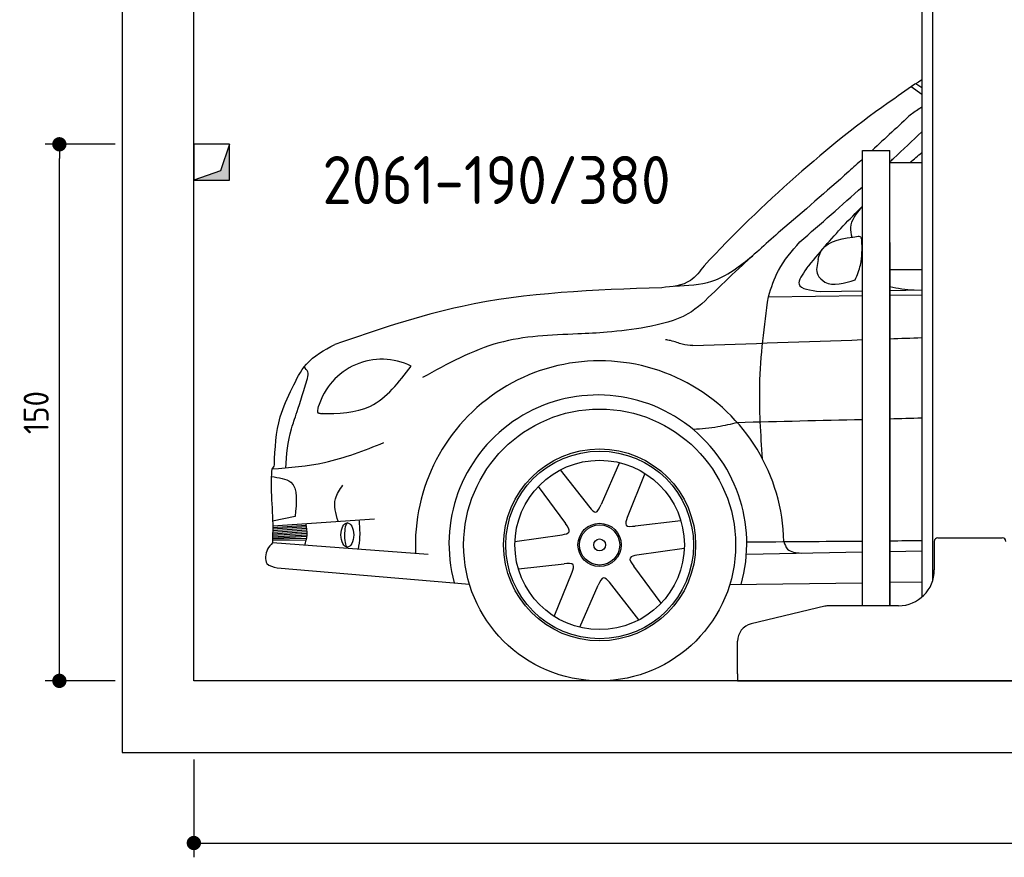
# Model space of a CAD drawing. Header units: millimetres. Extents: x -287 to 6264, y -593 to 4178.
# Tile 1 of 3: x -287 to 2465, y -593 to 1748. Entities that reach past the tile are written whole.
import ezdxf

# ---------------------------------------------------------------- set-up
doc = ezdxf.new("R2010")
doc.units = ezdxf.units.MM
for name, color, linetype in [('4', 3, 'Continuous'), ('5', 3, 'Continuous'), ('breakthrough', 1, 'Continuous'), ('Car', 10, 'Continuous')]:
    doc.layers.add(name, color=color, linetype=linetype)
doc.styles.get("Standard").update_dxf_attribs({"font": 'ISOCP.SHX'})
doc.dimstyles.new('GEN-ISO$0', dxfattribs={"dimscale": 20, "dimtxt": 3.5, "dimasz": 2, "dimexe": 2, "dimexo": 1, "dimgap": 1.5, "dimtad": 1, "dimdec": 1, "dimlfac": 0.1, "dimdsep": 46, "dimtxsty": 'Standard', "dimblk": 'PUNKT', "dimcen": 2, "dimclrd": 256, "dimclre": 256, "dimclrt": 2, "dimadec": 0, "dimazin": 0, "dimtp": 0.1, "dimtm": 0.1, "dimtfac": 0.71, "dimtdec": 1, "dimtmove": 2, "dimatfit": 3, "dimldrblk": 'PUNKT', "dimfxl": 0, "dimtolj": 1, "dimarcsym": 0})

# ---------------------------------------------------------------- blocks, each defined once
blk = doc.blocks.new('PUNKT')
at = {"layer": '4', "color": 0, "linetype": 'ByBlock'}
blk.add_line((-0.5, 0), (-1, 0), dxfattribs=at)
at = {"layer": '4', "color": 0, "linetype": 'ByBlock', "const_width": 0.5}
blk.add_lwpolyline([(-0.25, 0, 1), (0.25, 0, 1)], format="xyb", close=True, dxfattribs=at)
blk = doc.blocks.new('*D11')
at = {"layer": '5', "lineweight": -2}
for p, q in [((200, -320), (200, -593.3)), ((5400, -320), (5400, -593.3)), ((240, -553.3), (5360, -553.3))]:
    blk.add_line(p, q, dxfattribs=at)
at = {"layer": 'DEFPOINTS', "color": 0}
for p in [(200, -300), (5400, -300), (5400, -553.3)]:
    blk.add_point(p, dxfattribs=at)
at = {"layer": '5', "lineweight": -2, "xscale": 40, "yscale": 40, "zscale": 40, "rotation": 180}
blk.add_blockref('PUNKT', (200, -553.3), dxfattribs=at)
at = {"layer": '5', "lineweight": -2, "xscale": 40, "yscale": 40, "zscale": 40}
blk.add_blockref('PUNKT', (5400, -553.3), dxfattribs=at)
at = {"layer": '5', "color": 2, "insert": (2800, -488.3), "char_height": 70, "attachment_point": 5}
blk.add_mtext('\\A1;520', dxfattribs=at)
blk = doc.blocks.new('*D3')
at = {"layer": '5', "lineweight": -2}
for p, q in [((-20, 1400), (-215.7, 1400)), ((-175.7, -60), (-175.7, 1360)), ((-20, -100), (-215.7, -100))]:
    blk.add_line(p, q, dxfattribs=at)
at = {"layer": 'DEFPOINTS', "color": 0}
for p in [(-175.7, 1400), (0, 1400), (0, -100)]:
    blk.add_point(p, dxfattribs=at)
at = {"layer": '5', "lineweight": -2, "xscale": 40, "yscale": 40, "zscale": 40}
for p, rotation in [((-175.7, 1400), 90), ((-175.7, -100), 270)]:
    blk.add_blockref('PUNKT', p, dxfattribs=dict(at, rotation=rotation))
at = {"layer": '5', "color": 2, "insert": (-240.7, 650), "char_height": 70, "attachment_point": 5, "rotation": 90}
blk.add_mtext('\\A1;150', dxfattribs=at)

msp = doc.modelspace()

# ---------------------------------------------------------------- linework, layer by layer
for p, q in [((2264.07, 3010), (2264.07, 178.78)), ((2234.07, 1810), (2234.07, 134.01)), ((2068.07, 110), (2068.07, 1383)), ((2068.07, 1383), (2145.07, 1383)), ((2145.07, 110), (2145.07, 1383)), ((2145.07, 1349.04), (2234.07, 1349.04)), ((2145.07, 1125), (2145.07, 110)), ((2145.07, 1050), (2234.07, 1050)), ((2269.07, 290), (2269.07, 210)), ((2279.07, 300), (2459.07, 300)), ((1963.32, 108.62), (1757.4, 59.2)), ((2169.07, 110), (1974.98, 110)), ((1719.07, -80), (1719.07, 10.58)), ((1719.07, -80), (1719.07, -100)), ((1719.07, -100), (1994.07, -100)), ((1994.07, -100), (3024.07, -100))]:
    msp.add_line(p, q)
msp.add_lwpolyline([(5600, -100), (5600, 3900), (0, 3900), (0, -300), (5600, -300), (5698.53, -300), (5718.66, -252.06), (5691.11, -184.27), (5726.08, -150.37), (5711.24, -100), (200, -100), (200, 3700), (5400, 3700), (5400, -100)])
for centre, radius, start, end in [((2279.07, 290), 10, 90, 180), ((2459.07, 290), 10, 0, 90), ((2169.07, 210), 100, 270, 0), ((1974.98, 60), 50, 90, 103.49573), ((1769.07, 10.58), 50, 103.49573, 180)]:
    msp.add_arc(centre, radius, start, end)
at = {"layer": 'breakthrough'}
for p, q in [((300, 1400), (274.52, 1325.48)), ((300, 1400), (274.52, 1325.48)), ((274.52, 1325.48), (200, 1300))]:
    msp.add_line(p, q, dxfattribs=at)
msp.add_lwpolyline([(200, 1300), (300, 1300), (300, 1400), (200, 1400)], close=True, dxfattribs=at)
msp.add_lwpolyline([(200, 1300), (300, 1300), (300, 1400), (200, 1400)], close=True, dxfattribs=at)
for points in [[(300, 1300), (300, 1400), (274.52, 1325.48)], [(300, 1300), (300, 1400), (274.52, 1325.48)], [(200, 1300), (300, 1300), (274.52, 1325.48)]]:
    msp.add_solid(points, dxfattribs=at)
at = {"layer": 'Car'}
for p, q in [((2234.07, 1557.5), (2217.6, 1569.31)), ((2234.07, 1538.85), (2204.58, 1560.59)), ((2145.07, 991.62), (2234.07, 993.01)), ((1805.31, 973.95), (2068.07, 976.98)), ((1950.57, 988.57), (2068.07, 990.41)), ((2145.07, 977.87), (2234.07, 978.89)), ((1389.2, 510.11), (1337.87, 392.62)), ((1224.05, 489.65), (1306.17, 384.48)), ((1460.56, 479.91), (1410.54, 356.2)), ((1162.22, 442.96), (1238.3, 339.76)), ((482.66, 359.79), (420.19, 346.18)), ((420.35, 333.35), (704.86, 353.22)), ((420.35, 324.75), (514.59, 331.18)), ((420.36, 328.94), (513.96, 335.06)), ((1560.85, 347.11), (1433.44, 332.82)), ((419.97, 299.24), (515.93, 304.09)), ((420.03, 302.3), (516.25, 308.05)), ((420.13, 307.06), (516.34, 313.1)), ((420.2, 311.29), (516.14, 317.91)), ((420.27, 315.72), (515.75, 322.44)), ((420.32, 320.19), (515.16, 327.28)), ((1097.36, 289.7), (1229.5, 308.23)), ((854.82, 253.26), (419.65, 285.72)), ((419.85, 294.1), (514.21, 293.75)), ((419.92, 296.9), (515.27, 299.29)), ((1570.38, 270.21), (1438.23, 251.68)), ((1744.05, 254.16), (2068.07, 260.31)), ((2145.07, 261.77), (2234.07, 263.46)), ((1106.88, 212.8), (1234.3, 227.09)), ((1505.52, 116.96), (1429.44, 220.16)), ((433.13, 216.17), (970.38, 170.68)), ((1207.17, 80.01), (1257.2, 203.71)), ((1278.53, 49.81), (1329.87, 167.3)), ((1443.68, 70.26), (1361.57, 175.44)), ((1697.31, 169.14), (2068.07, 174.45)), ((2145.07, 175.55), (2234.07, 176.82))]:
    msp.add_line(p, q, dxfattribs=at)
for radius in [379.96, 268.2, 262.27, 236.71, 60.48, 56.18, 16.64]:
    msp.add_circle((1333.87, 279.96), radius, dxfattribs=at)
for centre, radius, start, end in [((725.18, 614.84), 184.14, 63.58508, 163.35679), ((1333.87, 279.96), 514.77, 1.02938, 182.74667), ((1328.99, 283.11), 416.06, 344.09923, 195.19111), ((409.94, 505.62), 15.25, 301.25705, 353.48043)]:
    msp.add_arc(centre, radius, start, end, dxfattribs=at)
msp.add_ellipse((628.97, 307.95), major_axis=(0, -33.98), ratio=0.5235014, dxfattribs=at)
msp.add_ellipse((628.97, 307.95), major_axis=(-0.52, -34.06), ratio=0.233483, start_param=3.2138645, end_param=6.3554571, dxfattribs=at)
for points in [[(2234.07, 1579.89), (2208.49, 1563.89), (2183.54, 1546.12), (2158.59, 1528.34)], [(2204.86, 1484.56), (2214.58, 1491.35), (2224.29, 1498.15), (2234.07, 1504.84)], [(2204.86, 1484.56), (2168.41, 1450.61), (2131.97, 1416.66), (2095.26, 1383)], [(2201.41, 1349.04), (2212.25, 1358.46), (2223.14, 1367.83), (2234.07, 1377.16)], [(1893.45, 1126.95), (1951.86, 1178.12), (2010.28, 1229.3), (2068.07, 1281.15)], [(2065.87, 1081.64), (2066.6, 1080.31), (2067.33, 1078.98), (2068.07, 1077.65)], [(1963.38, 1014.11), (1985.86, 1003.4), (2018.61, 1011.91), (2047.8, 1020.98)], [(2145.07, 1002.84), (2165.74, 996.72), (2189.21, 994.7), (2212.67, 992.68)], [(1594.55, 837.29), (1752.39, 842.85), (1910.23, 848.41), (2068.07, 853.84)], [(2145.07, 856.47), (2174.73, 857.48), (2204.4, 858.49), (2234.07, 859.49)], [(2234.07, 634.15), (2204.4, 633.44), (2174.73, 632.72), (2145.07, 632.01)], [(2068.07, 630.15), (1951.65, 627.34), (1835.24, 624.53), (1718.83, 621.72)], [(417.85, 492.59), (415.97, 471.78), (415.86, 450.45), (415.75, 429.12)], [(1745.02, 288.51), (1852.71, 289.22), (1960.39, 289.95), (2068.07, 290.91)], [(2145.07, 291.64), (2174.73, 291.94), (2204.4, 292.25), (2234.07, 292.6)]]:
    msp.add_open_spline(points, degree=3, dxfattribs=at)
for points, knots in [([(2158.59, 1528.34), (2061.34, 1462.36), (1875.82, 1310.17), (1707.17, 1148.79), (1626.01, 1060.3)], [0, 0, 0, 0, 35.1101955, 71.1973858, 71.1973858, 71.1973858, 71.1973858]), ([(2145.07, 1351.1), (2148.36, 1354.13), (2178.21, 1381.68), (2207.8, 1409.5), (2234.07, 1434.33)], [336.9792178, 336.9792178, 336.9792178, 336.9792178, 350.4154778, 458.8403975, 458.8403975, 458.8403975, 458.8403975]), ([(2068.07, 1358.17), (2055.46, 1346.7), (1980.34, 1278.87), (1903.53, 1212.94), (1839.65, 1158.11)], [186.2370215, 186.2370215, 186.2370215, 186.2370215, 237.374313, 489.8885608, 489.8885608, 489.8885608, 489.8885608]), ([(1912.07, 1052.49), (1929.12, 1073.53), (1978.28, 1134.21), (2031.8, 1190.79), (2068.07, 1226.53)], [0, 0, 0, 0, 81.1840026, 234.1420793, 234.1420793, 234.1420793, 234.1420793]), ([(1944.91, 1078.34), (1946.92, 1088.81), (1960.99, 1130.13), (2015.13, 1137.21), (2056.89, 1142.67)], [4.3267327, 4.3267327, 4.3267327, 4.3267327, 7.5217653, 18.3125191, 18.3125191, 18.3125191, 18.3125191]), ([(1944.91, 1078.34), (1941.23, 1062.57), (1935.08, 1036.27), (1954.94, 1020.3), (1963.38, 1014.11)], [0, 0, 0, 0, 4.3638538, 7.2758736, 7.2758736, 7.2758736, 7.2758736]), ([(553.7, 646.97), (603.58, 647.16), (708.5, 649.95), (772.95, 734.8), (807.1, 779.75)], [0.9310276, 0.9310276, 0.9310276, 0.9310276, 15.0900716, 31.0453666, 31.0453666, 31.0453666, 31.0453666]), ([(457.19, 494.34), (458.77, 532.57), (464.07, 588.87), (487.35, 645.98), (517.8, 745.61)], [0, 0, 0, 0, 11.9611006, 18.8954237, 18.8954237, 18.8954237, 18.8954237])]:
    msp.add_open_spline(points, degree=3, knots=knots, dxfattribs=at)
for points in [[(2064.08, 1222.59), (2034.92, 1167.25), (2038.37, 1140.17)], [(1839.65, 1158.11), (1732.96, 1062.14), (1655.31, 988.78)], [(2047.8, 1020.98), (2062.68, 1062.5), (2066.55, 1132.35)], [(2066.55, 1132.35), (2064.96, 1138.51), (2056.89, 1142.67)], [(1805.31, 973.95), (1833.73, 1047.23), (1893.45, 1126.95)], [(1543.41, 1003.45), (1647.62, 1017.29), (1761.81, 1088.55)], [(1626.01, 1060.3), (1587.32, 1019.15), (1507.32, 999.15)], [(1912.07, 1052.49), (1891.3, 1008.75), (1950.57, 988.57)], [(1507.32, 999.15), (949.42, 946.92), (593.55, 840.55)], [(1655.31, 988.78), (1580.08, 925.58), (1463.81, 888.3)], [(1788.82, 520.81), (1781.47, 726.39), (1805.31, 973.95)], [(1463.81, 888.3), (1354.47, 874.54), (1272.71, 869.77)], [(1272.71, 869.77), (1052.33, 844.77), (839, 747.61)], [(1549.78, 845.98), (1531.84, 851.1), (1517.75, 853.66)], [(474.93, 718.4), (514.77, 785.42), (593.55, 840.55)], [(1594.55, 837.29), (1564.73, 841.28), (1549.78, 845.98)], [(517.8, 745.61), (518.21, 764.08), (507.77, 776.87)], [(425.09, 503.89), (441.43, 637.71), (474.93, 718.4)], [(559.35, 647), (548.55, 648.3), (548.75, 667.58)], [(1718.83, 621.72), (1664.12, 609.96), (1595.56, 602.56)], [(417.85, 492.59), (565.33, 510.61), (730.47, 565.97)], [(602.87, 346.1), (595.72, 409.25), (616.44, 447.43)], [(415.75, 429.12), (420.32, 337.67), (419.65, 285.72)], [(1306.17, 384.48), (1322.96, 371.93), (1337.87, 392.62)], [(510.4, 278.95), (516.2, 307.12), (513.16, 339.83)], [(659.83, 267.81), (664.11, 302.86), (662.38, 350.26)], [(1229.5, 308.23), (1248.76, 316.5), (1238.3, 339.76)], [(1410.54, 356.2), (1408.07, 335.39), (1433.44, 332.82)], [(419.65, 285.72), (405.92, 267.74), (404.36, 228.35), (433.13, 216.17)], [(1848.56, 289.21), (1858.81, 268.6), (1897.51, 257)], [(1438.23, 251.68), (1418.98, 243.42), (1429.44, 220.16)], [(1257.2, 203.71), (1259.67, 224.52), (1234.3, 227.09)], [(1361.57, 175.44), (1344.78, 187.98), (1329.87, 167.3)]]:
    msp.add_spline(points, degree=3, dxfattribs=at)
at = {"layer": 'Car', "end_tangent": (-0.9714578, -0.2372123)}
msp.add_spline([(416.47, 471.08), (470.6, 455.38), (482.66, 359.79)], degree=3, dxfattribs=at)

# ---------------------------------------------------------------- texts
msp.add_text('2061-190/380', height=134.4).set_placement((559.31, 1232.82))

# ---------------------------------------------------------------- dimensions: what is measured, and where the dimension line sits
at = {"layer": '5'}
dim = msp.add_linear_dim(base=(-175.68, 1400), p1=(0, -100), p2=(0, 1400), angle=90, dimstyle='GEN-ISO$0', override={"dimlfac": 0.1}, dxfattribs=at)
dim.commit()
dim.dimension.update_dxf_attribs({"geometry": '*D3', "text_midpoint": (-240.68, 650)})
dim = msp.add_linear_dim(base=(5400, -553.28), p1=(200, -300), p2=(5400, -300), dimstyle='GEN-ISO$0', override={"dimlfac": 0.1}, dxfattribs=at)
dim.commit()
dim.dimension.update_dxf_attribs({"geometry": '*D11', "text_midpoint": (2800, -488.27)})

doc.saveas('drawing.dxf')
